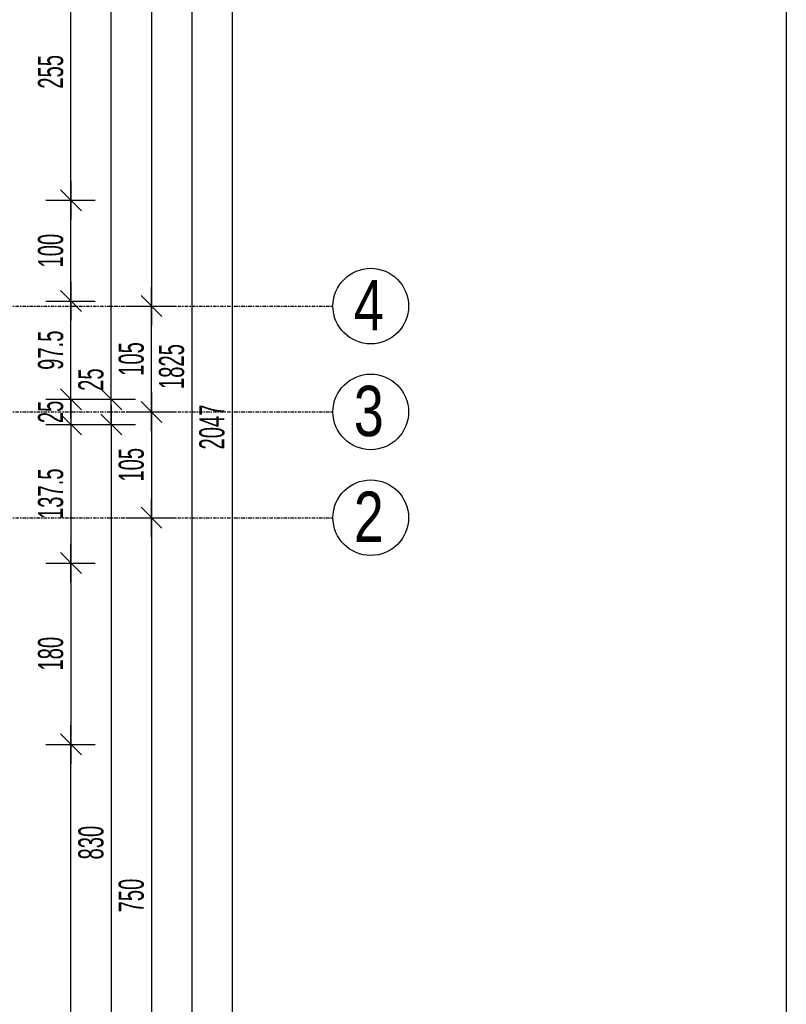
# Model space of a CAD drawing. Header units: millimetres. Extents: x 4959 to 18685, y -2779 to 1721.
# Tile 39 of 41: x 17924 to 18685, y -850 to 127. Entities that reach past the tile are written whole.
import ezdxf

# ---------------------------------------------------------------- set-up
doc = ezdxf.new("R2010")
doc.units = ezdxf.units.MM
doc.header["$LTSCALE"] = 10
doc.linetypes.add('MO', pattern=[0.7, 0.35, -0.17, 0.01, -0.17])
for name, color, linetype in [('BA_wym', 1, 'Continuous'), ('BD_osm', 1, 'MO'), ('BD_txs', 2, 'Continuous'), ('BD_wic', 1, 'Continuous')]:
    doc.layers.add(name, color=color, linetype=linetype)
doc.styles.add('BIKTS', font='bikromsw.shx', dxfattribs={"width": 0.8})
doc.styles.add('BIKWYM', font='bikromsw.shx', dxfattribs={"width": 0.6})
doc.dimstyles.new('BA_KR_100_cm', dxfattribs={"dimtxt": 25, "dimasz": 1.666667, "dimexe": 24, "dimexo": 0, "dimgap": 0, "dimtad": 0, "dimdec": 1, "dimrnd": 0.5, "dimzin": 9, "dimdsep": 46, "dimtxsty": 'BIKWYM', "dimblk": 'WYM-KR', "dimcen": 0, "dimdle": 20, "dimclrd": 256, "dimclre": 256, "dimclrt": 2, "dimadec": 0, "dimazin": 0, "dimtfac": 0.033333, "dimtdec": 1, "dimtmove": 0, "dimatfit": 3, "dimldrblk": 'WYM-KR', "dimfxl": 25, "dimfxlon": 1, "dimtvp": 0.8, "dimtolj": 1, "dimarcsym": 0})

# ---------------------------------------------------------------- blocks, each defined once
blk = doc.blocks.new('WYM-KR')
at = {"color": 7, "linetype": 'ByBlock'}
blk.add_line((6.24, 6.24), (-6.24, -6.24), dxfattribs=at)
at = {"linetype": 'ByBlock'}
blk.add_line((11.52, 0), (-11.52, 0), dxfattribs=at)
blk = doc.blocks.new('*D387')
at = {"layer": 'BA_wym', "lineweight": -2}
for p, q in [((17949.96, 203.11), (17998.96, 203.11)), ((17974.96, -50.22), (17974.96, 201.45)), ((17949.96, -51.89), (17998.96, -51.89))]:
    blk.add_line(p, q, dxfattribs=at)
at = {"layer": 'Defpoints', "color": 0}
for p in [(17934.96, 203.11), (17974.96, 203.11), (17934.96, -51.89)]:
    blk.add_point(p, dxfattribs=at)
at = {"layer": 'BA_wym', "lineweight": -2, "xscale": 1.666666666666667, "yscale": 1.666666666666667, "zscale": 1.666666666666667}
for p, rotation in [((17974.96, 203.11), 90), ((17974.96, -51.89), 270)]:
    blk.add_blockref('WYM-KR', p, dxfattribs=dict(at, rotation=rotation))
at = {"layer": 'BA_wym', "color": 2, "insert": (17954.96, 75.61), "char_height": 25, "attachment_point": 5, "rotation": 90, "style": 'BIKWYM'}
blk.add_mtext('\\A1;255', dxfattribs=at)
blk = doc.blocks.new('*D388')
at = {"layer": 'BA_wym', "lineweight": -2}
for p, q in [((17949.96, -51.89), (17998.96, -51.89)), ((17974.96, -150.22), (17974.96, -53.55)), ((17949.96, -151.89), (17998.96, -151.89))]:
    blk.add_line(p, q, dxfattribs=at)
at = {"layer": 'Defpoints', "color": 0}
for p in [(17934.96, -51.89), (17974.96, -51.89), (17934.96, -151.89)]:
    blk.add_point(p, dxfattribs=at)
at = {"layer": 'BA_wym', "lineweight": -2, "xscale": 1.666666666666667, "yscale": 1.666666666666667, "zscale": 1.666666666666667}
for p, rotation in [((17974.96, -51.89), 90), ((17974.96, -151.89), 270)]:
    blk.add_blockref('WYM-KR', p, dxfattribs=dict(at, rotation=rotation))
at = {"layer": 'BA_wym', "color": 2, "insert": (17954.96, -101.89), "char_height": 25, "attachment_point": 5, "rotation": 90, "style": 'BIKWYM'}
blk.add_mtext('\\A1;100', dxfattribs=at)
blk = doc.blocks.new('*D389')
at = {"layer": 'BA_wym', "lineweight": -2}
for p, q in [((17949.96, -151.89), (17998.96, -151.89)), ((17974.96, -247.72), (17974.96, -153.55)), ((17949.96, -249.39), (17998.96, -249.39))]:
    blk.add_line(p, q, dxfattribs=at)
at = {"layer": 'Defpoints', "color": 0}
for p in [(17934.96, -151.89), (17974.96, -151.89), (17934.96, -249.39)]:
    blk.add_point(p, dxfattribs=at)
at = {"layer": 'BA_wym', "lineweight": -2, "xscale": 1.666666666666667, "yscale": 1.666666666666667, "zscale": 1.666666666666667}
for p, rotation in [((17974.96, -151.89), 90), ((17974.96, -249.39), 270)]:
    blk.add_blockref('WYM-KR', p, dxfattribs=dict(at, rotation=rotation))
at = {"layer": 'BA_wym', "color": 2, "insert": (17954.96, -200.64), "char_height": 25, "attachment_point": 5, "rotation": 90, "style": 'BIKWYM'}
blk.add_mtext('\\A1;97.5', dxfattribs=at)
blk = doc.blocks.new('*D390')
at = {"layer": 'BA_wym', "lineweight": -2}
for p, q in [((17949.96, -249.39), (17998.96, -249.39)), ((17974.96, -247.72), (17974.96, -246.05)), ((17974.96, -249.39), (17974.96, -274.39)), ((17949.96, -274.39), (17998.96, -274.39)), ((17974.96, -276.05), (17974.96, -277.72))]:
    blk.add_line(p, q, dxfattribs=at)
at = {"layer": 'Defpoints', "color": 0}
for p in [(17934.96, -249.39), (17934.96, -274.39), (17974.96, -274.39)]:
    blk.add_point(p, dxfattribs=at)
at = {"layer": 'BA_wym', "lineweight": -2, "xscale": 1.666666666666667, "yscale": 1.666666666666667, "zscale": 1.666666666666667}
for p, rotation in [((17974.96, -249.39), 270), ((17974.96, -274.39), 90)]:
    blk.add_blockref('WYM-KR', p, dxfattribs=dict(at, rotation=rotation))
at = {"layer": 'BA_wym', "color": 2, "insert": (17954.96, -261.89), "char_height": 25, "attachment_point": 5, "rotation": 90, "style": 'BIKWYM'}
blk.add_mtext('\\A1;25', dxfattribs=at)
blk = doc.blocks.new('*D391')
at = {"layer": 'BA_wym', "lineweight": -2}
for p, q in [((17949.96, -274.39), (17998.96, -274.39)), ((17974.96, -276.05), (17974.96, -410.22)), ((17949.96, -411.89), (17998.96, -411.89))]:
    blk.add_line(p, q, dxfattribs=at)
at = {"layer": 'Defpoints', "color": 0}
for p in [(17934.96, -274.39), (17934.96, -411.89), (17974.96, -411.89)]:
    blk.add_point(p, dxfattribs=at)
at = {"layer": 'BA_wym', "lineweight": -2, "xscale": 1.666666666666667, "yscale": 1.666666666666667, "zscale": 1.666666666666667}
for p, rotation in [((17974.96, -274.39), 90), ((17974.96, -411.89), 270)]:
    blk.add_blockref('WYM-KR', p, dxfattribs=dict(at, rotation=rotation))
at = {"layer": 'BA_wym', "color": 2, "insert": (17954.96, -343.14), "char_height": 25, "attachment_point": 5, "rotation": 90, "style": 'BIKWYM'}
blk.add_mtext('\\A1;137.5', dxfattribs=at)
blk = doc.blocks.new('*D392')
at = {"layer": 'BA_wym', "lineweight": -2}
for p, q in [((17949.96, -411.89), (17998.96, -411.89)), ((17974.96, -413.55), (17974.96, -590.22)), ((17949.96, -591.89), (17998.96, -591.89))]:
    blk.add_line(p, q, dxfattribs=at)
at = {"layer": 'Defpoints', "color": 0}
for p in [(17934.96, -411.89), (17934.96, -591.89), (17974.96, -591.89)]:
    blk.add_point(p, dxfattribs=at)
at = {"layer": 'BA_wym', "lineweight": -2, "xscale": 1.666666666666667, "yscale": 1.666666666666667, "zscale": 1.666666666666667}
for p, rotation in [((17974.96, -411.89), 90), ((17974.96, -591.89), 270)]:
    blk.add_blockref('WYM-KR', p, dxfattribs=dict(at, rotation=rotation))
at = {"layer": 'BA_wym', "color": 2, "insert": (17954.96, -501.89), "char_height": 25, "attachment_point": 5, "rotation": 90, "style": 'BIKWYM'}
blk.add_mtext('\\A1;180', dxfattribs=at)
blk = doc.blocks.new('*D393')
at = {"layer": 'BA_wym', "lineweight": -2}
for p, q in [((17949.96, -591.89), (17998.96, -591.89)), ((17974.96, -1273.72), (17974.96, -593.55)), ((17949.96, -1275.39), (17998.96, -1275.39))]:
    blk.add_line(p, q, dxfattribs=at)
at = {"layer": 'Defpoints', "color": 0}
for p in [(17934.96, -591.89), (17974.96, -591.89), (17934.96, -1275.39)]:
    blk.add_point(p, dxfattribs=at)
at = {"layer": 'BA_wym', "lineweight": -2, "xscale": 1.666666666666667, "yscale": 1.666666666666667, "zscale": 1.666666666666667}
for p, rotation in [((17974.96, -591.89), 90), ((17974.96, -1275.39), 270)]:
    blk.add_blockref('WYM-KR', p, dxfattribs=dict(at, rotation=rotation))
at = {"layer": 'BA_wym', "color": 2, "insert": (17954.96, -933.64), "char_height": 25, "attachment_point": 5, "rotation": 90, "style": 'BIKWYM'}
blk.add_mtext('\\A1;683.5', dxfattribs=at)
blk = doc.blocks.new('*D396')
at = {"layer": 'BA_wym', "lineweight": -2}
for p, q in [((17989.96, 670.61), (18038.96, 670.61)), ((18014.96, -247.72), (18014.96, 668.95)), ((17989.96, -249.39), (18038.96, -249.39))]:
    blk.add_line(p, q, dxfattribs=at)
at = {"layer": 'Defpoints', "color": 0}
for p in [(17974.96, 670.61), (18014.96, 670.61), (17974.96, -249.39)]:
    blk.add_point(p, dxfattribs=at)
at = {"layer": 'BA_wym', "lineweight": -2, "xscale": 1.666666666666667, "yscale": 1.666666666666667, "zscale": 1.666666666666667}
for p, rotation in [((18014.96, 670.61), 90), ((18014.96, -249.39), 270)]:
    blk.add_blockref('WYM-KR', p, dxfattribs=dict(at, rotation=rotation))
at = {"layer": 'BA_wym', "color": 2, "insert": (17994.96, 210.61), "char_height": 25, "attachment_point": 5, "rotation": 90, "style": 'BIKWYM'}
blk.add_mtext('\\A1;920', dxfattribs=at)
blk = doc.blocks.new('*D397')
at = {"layer": 'BA_wym', "lineweight": -2}
for p, q in [((18014.96, -247.72), (18014.96, -213.67)), ((17989.96, -249.39), (18038.96, -249.39)), ((18014.96, -274.39), (18014.96, -249.39)), ((17989.96, -274.39), (18038.96, -274.39)), ((18014.96, -276.05), (18014.96, -277.72))]:
    blk.add_line(p, q, dxfattribs=at)
at = {"layer": 'Defpoints', "color": 0}
for p in [(17974.96, -249.39), (18014.96, -249.39), (17974.96, -274.39)]:
    blk.add_point(p, dxfattribs=at)
at = {"layer": 'BA_wym', "lineweight": -2, "xscale": 1.666666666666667, "yscale": 1.666666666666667, "zscale": 1.666666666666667}
for p, rotation in [((18014.96, -249.39), 270), ((18014.96, -274.39), 90)]:
    blk.add_blockref('WYM-KR', p, dxfattribs=dict(at, rotation=rotation))
at = {"layer": 'BA_wym', "color": 2, "insert": (17994.96, -229.86), "char_height": 25, "attachment_point": 5, "rotation": 90, "style": 'BIKWYM'}
blk.add_mtext('\\A1;25', dxfattribs=at)
blk = doc.blocks.new('*D398')
at = {"layer": 'BA_wym', "lineweight": -2}
for p, q in [((17989.96, -274.39), (18038.96, -274.39)), ((18014.96, -276.05), (18014.96, -1102.72)), ((17989.96, -1104.39), (18038.96, -1104.39))]:
    blk.add_line(p, q, dxfattribs=at)
at = {"layer": 'Defpoints', "color": 0}
for p in [(17974.96, -274.39), (17974.96, -1104.39), (18014.96, -1104.39)]:
    blk.add_point(p, dxfattribs=at)
at = {"layer": 'BA_wym', "lineweight": -2, "xscale": 1.666666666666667, "yscale": 1.666666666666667, "zscale": 1.666666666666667}
for p, rotation in [((18014.96, -274.39), 90), ((18014.96, -1104.39), 270)]:
    blk.add_blockref('WYM-KR', p, dxfattribs=dict(at, rotation=rotation))
at = {"layer": 'BA_wym', "color": 2, "insert": (17994.96, -689.39), "char_height": 25, "attachment_point": 5, "rotation": 90, "style": 'BIKWYM'}
blk.add_mtext('\\A1;830', dxfattribs=at)
blk = doc.blocks.new('*D402')
at = {"layer": 'BA_wym', "lineweight": -2}
for p, q in [((18029.96, 683.11), (18078.96, 683.11)), ((18054.96, 681.45), (18054.96, -155.22)), ((18029.96, -156.89), (18078.96, -156.89))]:
    blk.add_line(p, q, dxfattribs=at)
at = {"layer": 'Defpoints', "color": 0}
for p in [(18014.96, 683.11), (18014.96, -156.89), (18054.96, -156.89)]:
    blk.add_point(p, dxfattribs=at)
at = {"layer": 'BA_wym', "lineweight": -2, "xscale": 1.666666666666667, "yscale": 1.666666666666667, "zscale": 1.666666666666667}
for p, rotation in [((18054.96, 683.11), 90), ((18054.96, -156.89), 270)]:
    blk.add_blockref('WYM-KR', p, dxfattribs=dict(at, rotation=rotation))
at = {"layer": 'BA_wym', "color": 2, "insert": (18034.96, 263.11), "char_height": 25, "attachment_point": 5, "rotation": 90, "style": 'BIKWYM'}
blk.add_mtext('\\A1;840', dxfattribs=at)
blk = doc.blocks.new('*D403')
at = {"layer": 'BA_wym', "lineweight": -2}
for p, q in [((18029.96, -156.89), (18078.96, -156.89)), ((18054.96, -260.22), (18054.96, -158.55)), ((18029.96, -261.89), (18078.96, -261.89))]:
    blk.add_line(p, q, dxfattribs=at)
at = {"layer": 'Defpoints', "color": 0}
for p in [(18014.96, -156.89), (18054.96, -156.89), (18014.96, -261.89)]:
    blk.add_point(p, dxfattribs=at)
at = {"layer": 'BA_wym', "lineweight": -2, "xscale": 1.666666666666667, "yscale": 1.666666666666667, "zscale": 1.666666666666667}
for p, rotation in [((18054.96, -156.89), 90), ((18054.96, -261.89), 270)]:
    blk.add_blockref('WYM-KR', p, dxfattribs=dict(at, rotation=rotation))
at = {"layer": 'BA_wym', "color": 2, "insert": (18034.96, -209.39), "char_height": 25, "attachment_point": 5, "rotation": 90, "style": 'BIKWYM'}
blk.add_mtext('\\A1;105', dxfattribs=at)
blk = doc.blocks.new('*D404')
at = {"layer": 'BA_wym', "lineweight": -2}
for p, q in [((18029.96, -261.89), (18078.96, -261.89)), ((18054.96, -263.55), (18054.96, -365.22)), ((18029.96, -366.89), (18078.96, -366.89))]:
    blk.add_line(p, q, dxfattribs=at)
at = {"layer": 'Defpoints', "color": 0}
for p in [(18014.96, -261.89), (18014.96, -366.89), (18054.96, -366.89)]:
    blk.add_point(p, dxfattribs=at)
at = {"layer": 'BA_wym', "lineweight": -2, "xscale": 1.666666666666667, "yscale": 1.666666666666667, "zscale": 1.666666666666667}
for p, rotation in [((18054.96, -261.89), 90), ((18054.96, -366.89), 270)]:
    blk.add_blockref('WYM-KR', p, dxfattribs=dict(at, rotation=rotation))
at = {"layer": 'BA_wym', "color": 2, "insert": (18034.96, -314.39), "char_height": 25, "attachment_point": 5, "rotation": 90, "style": 'BIKWYM'}
blk.add_mtext('\\A1;105', dxfattribs=at)
blk = doc.blocks.new('*D405')
at = {"layer": 'BA_wym', "lineweight": -2}
for p, q in [((18029.96, -366.89), (18078.96, -366.89)), ((18054.96, -368.55), (18054.96, -1115.22)), ((18029.96, -1116.89), (18078.96, -1116.89))]:
    blk.add_line(p, q, dxfattribs=at)
at = {"layer": 'Defpoints', "color": 0}
for p in [(18014.96, -366.89), (18014.96, -1116.89), (18054.96, -1116.89)]:
    blk.add_point(p, dxfattribs=at)
at = {"layer": 'BA_wym', "lineweight": -2, "xscale": 1.666666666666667, "yscale": 1.666666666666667, "zscale": 1.666666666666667}
for p, rotation in [((18054.96, -366.89), 90), ((18054.96, -1116.89), 270)]:
    blk.add_blockref('WYM-KR', p, dxfattribs=dict(at, rotation=rotation))
at = {"layer": 'BA_wym', "color": 2, "insert": (18034.96, -741.89), "char_height": 25, "attachment_point": 5, "rotation": 90, "style": 'BIKWYM'}
blk.add_mtext('\\A1;750', dxfattribs=at)
blk = doc.blocks.new('*D408')
at = {"layer": 'BA_wym', "lineweight": -2}
for p, q in [((18069.96, 695.61), (18118.96, 695.61)), ((18094.96, 693.95), (18094.96, -1127.72)), ((18069.96, -1129.39), (18118.96, -1129.39))]:
    blk.add_line(p, q, dxfattribs=at)
at = {"layer": 'Defpoints', "color": 0}
for p in [(18054.96, 695.61), (18054.96, -1129.39), (18094.96, -1129.39)]:
    blk.add_point(p, dxfattribs=at)
at = {"layer": 'BA_wym', "lineweight": -2, "xscale": 1.666666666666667, "yscale": 1.666666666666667, "zscale": 1.666666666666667}
for p, rotation in [((18094.96, 695.61), 90), ((18094.96, -1129.39), 270)]:
    blk.add_blockref('WYM-KR', p, dxfattribs=dict(at, rotation=rotation))
at = {"layer": 'BA_wym', "color": 2, "insert": (18074.96, -216.89), "char_height": 25, "attachment_point": 5, "rotation": 90, "style": 'BIKWYM'}
blk.add_mtext('\\A1;1825', dxfattribs=at)
blk = doc.blocks.new('*D410')
at = {"layer": 'BA_wym', "lineweight": -2}
for p, q in [((18109.96, 746.61), (18158.96, 746.61)), ((18134.96, 744.95), (18134.96, -1298.72)), ((18109.96, -1300.39), (18158.96, -1300.39))]:
    blk.add_line(p, q, dxfattribs=at)
at = {"layer": 'Defpoints', "color": 0}
for p in [(18094.96, 746.61), (18094.96, -1300.39), (18134.96, -1300.39)]:
    blk.add_point(p, dxfattribs=at)
at = {"layer": 'BA_wym', "lineweight": -2, "xscale": 1.666666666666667, "yscale": 1.666666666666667, "zscale": 1.666666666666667}
for p, rotation in [((18134.96, 746.61), 90), ((18134.96, -1300.39), 270)]:
    blk.add_blockref('WYM-KR', p, dxfattribs=dict(at, rotation=rotation))
at = {"layer": 'BA_wym', "color": 2, "insert": (18114.96, -276.89), "char_height": 25, "attachment_point": 5, "rotation": 90, "style": 'BIKWYM'}
blk.add_mtext('\\A1;2047', dxfattribs=at)

msp = doc.modelspace()

# ---------------------------------------------------------------- linework, layer by layer
at = {"layer": 'BD_osm'}
for points in [[(14909.96, -156.89), (18234.96, -156.89)], [(14909.96, -261.89), (18234.96, -261.89)], [(14909.96, -366.89), (18234.96, -366.89)]]:
    msp.add_lwpolyline(points, dxfattribs=at)
at = {"layer": 'BD_wic', "color": 5}
msp.add_lwpolyline([(14482.16, 1497.78), (18684.72, 1497.78), (18684.72, -2278.36), (14482.16, -2278.36)], close=True, dxfattribs=at)
at = {"layer": 'BD_wic'}
for centre in [(18272.46, -156.89), (18272.46, -261.89), (18272.46, -366.89)]:
    msp.add_circle(centre, 37.5, dxfattribs=at)

# ---------------------------------------------------------------- texts
at = {"layer": 'BD_txs', "style": 'BIKTS', "width": 0.8}
for s, p in [('4', (18255.65, -180.95)), ('3', (18255.65, -285.95)), ('2', (18255.65, -390.95))]:
    msp.add_text(s, height=50, dxfattribs=at).set_placement(p)

# ---------------------------------------------------------------- dimensions: what is measured, and where the dimension line sits
at = {"layer": 'BA_wym'}
for base, p1, p2, picture, middle in [((18134.96, -1300.39), (18094.96, 746.61), (18094.96, -1300.39), '*D410', (18114.96, -276.89)), ((18094.96, -1129.39), (18054.96, 695.61), (18054.96, -1129.39), '*D408', (18074.96, -216.89)), ((18054.96, -156.89), (18014.96, 683.11), (18014.96, -156.89), '*D402', (18034.96, 263.11)), ((18014.96, 670.61), (17974.96, -249.39), (17974.96, 670.61), '*D396', (17994.96, 210.61)), ((17974.96, 203.11), (17934.96, -51.89), (17934.96, 203.11), '*D387', (17954.96, 75.61)), ((17974.96, -51.89), (17934.96, -151.89), (17934.96, -51.89), '*D388', (17954.96, -101.89)), ((17974.96, -151.89), (17934.96, -249.39), (17934.96, -151.89), '*D389', (17954.96, -200.64)), ((18054.96, -156.89), (18014.96, -261.89), (18014.96, -156.89), '*D403', (18034.96, -209.39)), ((18014.96, -249.39), (17974.96, -274.39), (17974.96, -249.39), '*D397', (17994.96, -229.86)), ((18054.96, -366.89), (18014.96, -261.89), (18014.96, -366.89), '*D404', (18034.96, -314.39)), ((17974.96, -411.89), (17934.96, -274.39), (17934.96, -411.89), '*D391', (17954.96, -343.14)), ((18014.96, -1104.39), (17974.96, -274.39), (17974.96, -1104.39), '*D398', (17994.96, -689.39)), ((18054.96, -1116.89), (18014.96, -366.89), (18014.96, -1116.89), '*D405', (18034.96, -741.89)), ((17974.96, -591.89), (17934.96, -411.89), (17934.96, -591.89), '*D392', (17954.96, -501.89)), ((17974.96, -591.89), (17934.96, -1275.39), (17934.96, -591.89), '*D393', (17954.96, -933.64))]:
    dim = msp.add_linear_dim(base=base, p1=p1, p2=p2, angle=90, dimstyle='BA_KR_100_cm', override={"dimatfit": 1}, dxfattribs=at)
    dim.commit()
    dim.dimension.update_dxf_attribs({"geometry": picture, "text_midpoint": middle})
dim = msp.add_linear_dim(base=(17974.96, -274.39), p1=(17934.96, -249.39), p2=(17934.96, -274.39), angle=90, dimstyle='BA_KR_100_cm', override={"dimatfit": 1}, dxfattribs=at)
dim.commit()
dim.dimension.update_dxf_attribs({"geometry": '*D390', "text_midpoint": (17974.96, -261.89), "dimtype": 160})

doc.saveas('drawing.dxf')
